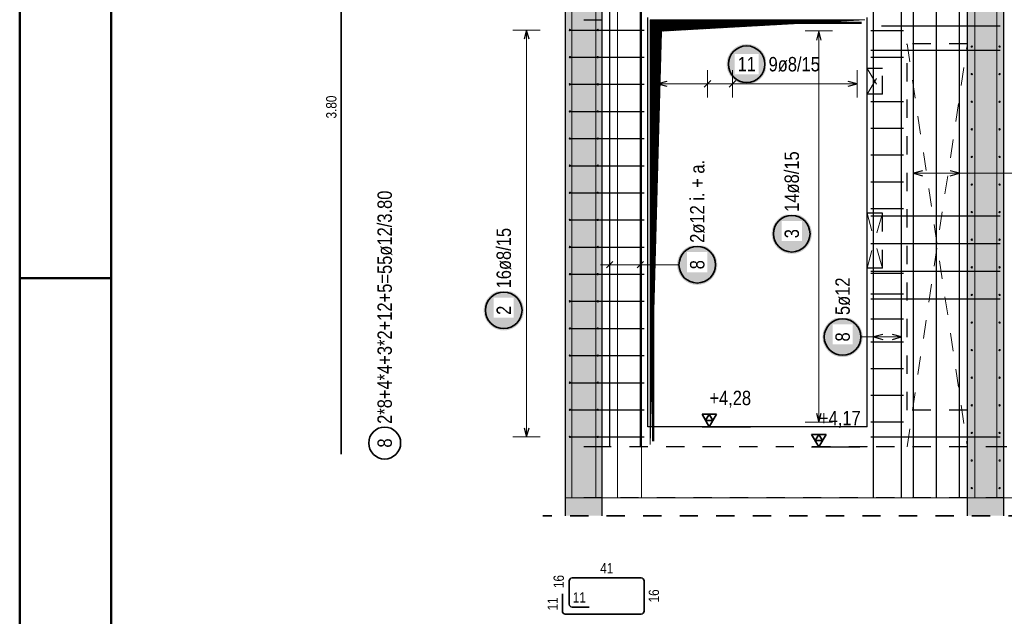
# Model space of a CAD drawing. Header units: millimetres. Extents: x -9.8 to 33.5, y 0 to 31.
# Tile 5 of 26: x 0 to 5.4, y 5.6 to 8.8. Entities that reach past the tile are written whole.
import ezdxf

# ---------------------------------------------------------------- set-up
doc = ezdxf.new("R2010")
doc.units = ezdxf.units.MM
doc.linetypes.add('HIDDEN', pattern=[0.375, 0.25, -0.125])
doc.layers.add('nplo', color=7, linetype='Continuous', lineweight=20)
doc.styles.add('Arial Narrow', font='ARIALN.TTF')
doc.linetypes.add('STRAKON_Linetype_13', pattern='A,15,[130,ltypeshp.shx,S=1.875,R=-30,X=0,Y=0],-1.875,[130,ltypeshp.shx,S=1.875,R=-30,X=0,Y=0]', length=16.875)

msp = doc.modelspace()

# ---------------------------------------------------------------- hatches: boundary and pattern name
at = {"lineweight": 13, "true_color": 0xd7ffd7}
for points in [[(2.9883, 6.5028), (3.1883, 6.5028), (3.1883, 10.1028), (2.9883, 10.1028)], [(5.1883, 6.5028), (5.3883, 6.5028), (5.3883, 10.1028), (5.1883, 10.1028)], [(2.9883, 6.1257), (3.1883, 6.1257), (3.1883, 6.5028), (2.9883, 6.5028)], [(5.1883, 6.1257), (5.3883, 6.1257), (5.3883, 6.5028), (5.1883, 6.5028)]]:
    msp.add_hatch(color=254, dxfattribs=at).paths.add_polyline_path(points)
at = {"lineweight": 13}
h = msp.add_hatch(dxfattribs=at)
h.set_pattern_fill('Mau', color=6, scale=0.01, angle=45, style=0, pattern_type=2)
h.set_pattern_definition([(45, (0, 0), (-0.0018384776, 0.0018384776), [])])
h.paths.add_polyline_path([(3.4512, 6.5153), (3.5137, 8.7778), (4.6262, 8.8403), (3.4512, 8.8403)])
at = {"lineweight": 25, "true_color": 0xffffff}
for points in [[(4.0898, 8.5969), (4.0897, 8.6008), (4.0895, 8.6046), (4.0892, 8.6084), (4.0887, 8.6122), (4.0881, 8.616), (4.0874, 8.6198), (4.0865, 8.6236), (4.0855, 8.6273), (4.0844, 8.6309), (4.0831, 8.6346), (4.0817, 8.6381), (4.0802, 8.6417), (4.0786, 8.6452), (4.0769, 8.6486), (4.075, 8.6519), (4.073, 8.6552), (4.071, 8.6585), (4.0687, 8.6616), (4.0664, 8.6647), (4.064, 8.6676), (4.0615, 8.6705), (4.0589, 8.6734), (4.0562, 8.6761), (4.0534, 8.6787), (4.0505, 8.6812), (4.0475, 8.6836), (4.0444, 8.6859), (4.0413, 8.6881), (4.038, 8.6902), (4.0348, 8.6922), (4.0314, 8.6941), (4.028, 8.6958), (4.0245, 8.6974), (4.021, 8.6989), (4.0174, 8.7003), (4.0137, 8.7016), (4.0101, 8.7027), (4.0064, 8.7037), (4.0026, 8.7045), (3.9989, 8.7053), (3.9951, 8.7059), (3.9913, 8.7063), (3.9874, 8.7067), (3.9836, 8.7069), (3.9798, 8.7069), (3.9759, 8.7069), (3.9721, 8.7067), (3.9683, 8.7063), (3.9644, 8.7059), (3.9607, 8.7053), (3.9569, 8.7045), (3.9531, 8.7037), (3.9494, 8.7027), (3.9458, 8.7016), (3.9421, 8.7003), (3.9386, 8.6989), (3.935, 8.6974), (3.9315, 8.6958), (3.9281, 8.6941), (3.9248, 8.6922), (3.9215, 8.6902), (3.9182, 8.6881), (3.9151, 8.6859), (3.912, 8.6836), (3.9091, 8.6812), (3.9062, 8.6787), (3.9033, 8.6761), (3.9006, 8.6734), (3.898, 8.6705), (3.8955, 8.6676), (3.8931, 8.6647), (3.8908, 8.6616), (3.8886, 8.6585), (3.8865, 8.6552), (3.8845, 8.6519), (3.8826, 8.6486), (3.8809, 8.6452), (3.8793, 8.6417), (3.8778, 8.6381), (3.8764, 8.6346), (3.8751, 8.6309), (3.874, 8.6273), (3.873, 8.6236), (3.8722, 8.6198), (3.8714, 8.616), (3.8708, 8.6122), (3.8704, 8.6084), (3.87, 8.6046), (3.8698, 8.6008), (3.8698, 8.5969), (3.8698, 8.5931), (3.87, 8.5893), (3.8704, 8.5854), (3.8708, 8.5816), (3.8714, 8.5778), (3.8722, 8.5741), (3.873, 8.5703), (3.874, 8.5666), (3.8751, 8.5629), (3.8764, 8.5593), (3.8778, 8.5557), (3.8793, 8.5522), (3.8809, 8.5487), (3.8826, 8.5453), (3.8845, 8.5419), (3.8865, 8.5386), (3.8886, 8.5354), (3.8908, 8.5323), (3.8931, 8.5292), (3.8955, 8.5262), (3.898, 8.5233), (3.9006, 8.5205), (3.9033, 8.5178), (3.9062, 8.5152), (3.9091, 8.5127), (3.912, 8.5103), (3.9151, 8.5079), (3.9182, 8.5057), (3.9215, 8.5037), (3.9248, 8.5017), (3.9281, 8.4998), (3.9315, 8.4981), (3.935, 8.4964), (3.9386, 8.4949), (3.9421, 8.4936), (3.9458, 8.4923), (3.9494, 8.4912), (3.9531, 8.4902), (3.9569, 8.4893), (3.9607, 8.4886), (3.9644, 8.488), (3.9683, 8.4875), (3.9721, 8.4872), (3.9759, 8.487), (3.9798, 8.4869), (3.9836, 8.487), (3.9874, 8.4872), (3.9913, 8.4875), (3.9951, 8.488), (3.9989, 8.4886), (4.0026, 8.4893), (4.0064, 8.4902), (4.0101, 8.4912), (4.0137, 8.4923), (4.0174, 8.4936), (4.021, 8.4949), (4.0245, 8.4964), (4.028, 8.4981), (4.0314, 8.4998), (4.0348, 8.5017), (4.038, 8.5037), (4.0413, 8.5057), (4.0444, 8.5079), (4.0475, 8.5103), (4.0505, 8.5127), (4.0534, 8.5152), (4.0562, 8.5178), (4.0589, 8.5205), (4.0615, 8.5233), (4.064, 8.5262), (4.0664, 8.5292), (4.0687, 8.5323), (4.071, 8.5354), (4.073, 8.5386), (4.075, 8.5419), (4.0769, 8.5453), (4.0786, 8.5487), (4.0802, 8.5522), (4.0817, 8.5557), (4.0831, 8.5593), (4.0844, 8.5629), (4.0855, 8.5666), (4.0865, 8.5703), (4.0874, 8.5741), (4.0881, 8.5778), (4.0887, 8.5816), (4.0892, 8.5854), (4.0895, 8.5893)], [(4.3367, 7.6689), (4.3366, 7.6727), (4.3364, 7.6766), (4.3361, 7.6804), (4.3356, 7.6842), (4.335, 7.688), (4.3343, 7.6918), (4.3334, 7.6955), (4.3324, 7.6992), (4.3313, 7.7029), (4.3301, 7.7065), (4.3287, 7.7101), (4.3272, 7.7136), (4.3256, 7.7171), (4.3238, 7.7205), (4.322, 7.7239), (4.32, 7.7272), (4.3179, 7.7304), (4.3157, 7.7336), (4.3134, 7.7366), (4.311, 7.7396), (4.3085, 7.7425), (4.3058, 7.7453), (4.3031, 7.748), (4.3003, 7.7506), (4.2974, 7.7532), (4.2944, 7.7556), (4.2914, 7.7579), (4.2882, 7.7601), (4.285, 7.7622), (4.2817, 7.7642), (4.2784, 7.766), (4.2749, 7.7678), (4.2715, 7.7694), (4.2679, 7.7709), (4.2643, 7.7723), (4.2607, 7.7735), (4.257, 7.7746), (4.2533, 7.7756), (4.2496, 7.7765), (4.2458, 7.7772), (4.242, 7.7778), (4.2382, 7.7783), (4.2344, 7.7786), (4.2305, 7.7788), (4.2267, 7.7789), (4.2229, 7.7788), (4.219, 7.7786), (4.2152, 7.7783), (4.2114, 7.7778), (4.2076, 7.7772), (4.2038, 7.7765), (4.2001, 7.7756), (4.1964, 7.7746), (4.1927, 7.7735), (4.1891, 7.7723), (4.1855, 7.7709), (4.182, 7.7694), (4.1785, 7.7678), (4.1751, 7.766), (4.1717, 7.7642), (4.1684, 7.7622), (4.1652, 7.7601), (4.1621, 7.7579), (4.159, 7.7556), (4.156, 7.7532), (4.1531, 7.7506), (4.1503, 7.748), (4.1476, 7.7453), (4.145, 7.7425), (4.1424, 7.7396), (4.14, 7.7366), (4.1377, 7.7336), (4.1355, 7.7304), (4.1334, 7.7272), (4.1314, 7.7239), (4.1296, 7.7205), (4.1278, 7.7171), (4.1262, 7.7136), (4.1247, 7.7101), (4.1233, 7.7065), (4.1221, 7.7029), (4.121, 7.6992), (4.12, 7.6955), (4.1191, 7.6918), (4.1184, 7.688), (4.1178, 7.6842), (4.1173, 7.6804), (4.117, 7.6766), (4.1168, 7.6727), (4.1167, 7.6689), (4.1168, 7.6651), (4.117, 7.6612), (4.1173, 7.6574), (4.1178, 7.6536), (4.1184, 7.6498), (4.1191, 7.646), (4.12, 7.6423), (4.121, 7.6386), (4.1221, 7.6349), (4.1233, 7.6313), (4.1247, 7.6277), (4.1262, 7.6242), (4.1278, 7.6207), (4.1296, 7.6173), (4.1314, 7.6139), (4.1334, 7.6106), (4.1355, 7.6074), (4.1377, 7.6042), (4.14, 7.6012), (4.1424, 7.5982), (4.145, 7.5953), (4.1476, 7.5925), (4.1503, 7.5898), (4.1531, 7.5872), (4.156, 7.5846), (4.159, 7.5822), (4.1621, 7.5799), (4.1652, 7.5777), (4.1684, 7.5756), (4.1717, 7.5736), (4.1751, 7.5718), (4.1785, 7.57), (4.182, 7.5684), (4.1855, 7.5669), (4.1891, 7.5655), (4.1927, 7.5643), (4.1964, 7.5632), (4.2001, 7.5622), (4.2038, 7.5613), (4.2076, 7.5606), (4.2114, 7.56), (4.2152, 7.5595), (4.219, 7.5592), (4.2229, 7.559), (4.2267, 7.5589), (4.2305, 7.559), (4.2344, 7.5592), (4.2382, 7.5595), (4.242, 7.56), (4.2458, 7.5606), (4.2496, 7.5613), (4.2533, 7.5622), (4.257, 7.5632), (4.2607, 7.5643), (4.2643, 7.5655), (4.2679, 7.5669), (4.2715, 7.5684), (4.2749, 7.57), (4.2784, 7.5718), (4.2817, 7.5736), (4.285, 7.5756), (4.2882, 7.5777), (4.2914, 7.5799), (4.2944, 7.5822), (4.2974, 7.5846), (4.3003, 7.5872), (4.3031, 7.5898), (4.3058, 7.5925), (4.3085, 7.5953), (4.311, 7.5982), (4.3134, 7.6012), (4.3157, 7.6042), (4.3179, 7.6074), (4.32, 7.6106), (4.322, 7.6139), (4.3238, 7.6173), (4.3256, 7.6207), (4.3272, 7.6242), (4.3287, 7.6277), (4.3301, 7.6313), (4.3313, 7.6349), (4.3324, 7.6386), (4.3334, 7.6423), (4.3343, 7.646), (4.335, 7.6498), (4.3356, 7.6536), (4.3361, 7.6574), (4.3364, 7.6612)], [(3.8192, 7.4991), (3.8191, 7.5029), (3.8189, 7.5068), (3.8186, 7.5106), (3.8181, 7.5144), (3.8175, 7.5182), (3.8168, 7.522), (3.8159, 7.5257), (3.8149, 7.5294), (3.8138, 7.5331), (3.8126, 7.5367), (3.8112, 7.5403), (3.8097, 7.5438), (3.8081, 7.5473), (3.8063, 7.5507), (3.8045, 7.5541), (3.8025, 7.5574), (3.8004, 7.5606), (3.7982, 7.5638), (3.7959, 7.5668), (3.7935, 7.5698), (3.791, 7.5727), (3.7883, 7.5755), (3.7856, 7.5782), (3.7828, 7.5808), (3.7799, 7.5834), (3.7769, 7.5858), (3.7739, 7.5881), (3.7707, 7.5903), (3.7675, 7.5924), (3.7642, 7.5944), (3.7609, 7.5962), (3.7574, 7.598), (3.754, 7.5996), (3.7504, 7.6011), (3.7468, 7.6025), (3.7432, 7.6037), (3.7395, 7.6048), (3.7358, 7.6058), (3.7321, 7.6067), (3.7283, 7.6074), (3.7245, 7.608), (3.7207, 7.6085), (3.7169, 7.6088), (3.713, 7.609), (3.7092, 7.6091), (3.7054, 7.609), (3.7015, 7.6088), (3.6977, 7.6085), (3.6939, 7.608), (3.6901, 7.6074), (3.6863, 7.6067), (3.6826, 7.6058), (3.6789, 7.6048), (3.6752, 7.6037), (3.6716, 7.6025), (3.668, 7.6011), (3.6645, 7.5996), (3.661, 7.598), (3.6576, 7.5962), (3.6542, 7.5944), (3.6509, 7.5924), (3.6477, 7.5903), (3.6446, 7.5881), (3.6415, 7.5858), (3.6385, 7.5834), (3.6356, 7.5808), (3.6328, 7.5782), (3.6301, 7.5755), (3.6275, 7.5727), (3.6249, 7.5698), (3.6225, 7.5668), (3.6202, 7.5638), (3.618, 7.5606), (3.6159, 7.5574), (3.6139, 7.5541), (3.6121, 7.5507), (3.6103, 7.5473), (3.6087, 7.5438), (3.6072, 7.5403), (3.6058, 7.5367), (3.6046, 7.5331), (3.6035, 7.5294), (3.6025, 7.5257), (3.6016, 7.522), (3.6009, 7.5182), (3.6003, 7.5144), (3.5998, 7.5106), (3.5995, 7.5068), (3.5993, 7.5029), (3.5992, 7.4991), (3.5993, 7.4953), (3.5995, 7.4914), (3.5998, 7.4876), (3.6003, 7.4838), (3.6009, 7.48), (3.6016, 7.4762), (3.6025, 7.4725), (3.6035, 7.4688), (3.6046, 7.4651), (3.6058, 7.4615), (3.6072, 7.4579), (3.6087, 7.4544), (3.6103, 7.4509), (3.6121, 7.4475), (3.6139, 7.4441), (3.6159, 7.4408), (3.618, 7.4376), (3.6202, 7.4344), (3.6225, 7.4314), (3.6249, 7.4284), (3.6275, 7.4255), (3.6301, 7.4227), (3.6328, 7.42), (3.6356, 7.4174), (3.6385, 7.4148), (3.6415, 7.4124), (3.6446, 7.4101), (3.6477, 7.4079), (3.6509, 7.4058), (3.6542, 7.4038), (3.6576, 7.402), (3.661, 7.4002), (3.6645, 7.3986), (3.668, 7.3971), (3.6716, 7.3957), (3.6752, 7.3945), (3.6789, 7.3934), (3.6826, 7.3924), (3.6863, 7.3915), (3.6901, 7.3908), (3.6939, 7.3902), (3.6977, 7.3897), (3.7015, 7.3894), (3.7054, 7.3892), (3.7092, 7.3891), (3.713, 7.3892), (3.7169, 7.3894), (3.7207, 7.3897), (3.7245, 7.3902), (3.7283, 7.3908), (3.7321, 7.3915), (3.7358, 7.3924), (3.7395, 7.3934), (3.7432, 7.3945), (3.7468, 7.3957), (3.7504, 7.3971), (3.754, 7.3986), (3.7574, 7.4002), (3.7609, 7.402), (3.7642, 7.4038), (3.7675, 7.4058), (3.7707, 7.4079), (3.7739, 7.4101), (3.7769, 7.4124), (3.7799, 7.4148), (3.7828, 7.4174), (3.7856, 7.42), (3.7883, 7.4227), (3.791, 7.4255), (3.7935, 7.4284), (3.7959, 7.4314), (3.7982, 7.4344), (3.8004, 7.4376), (3.8025, 7.4408), (3.8045, 7.4441), (3.8063, 7.4475), (3.8081, 7.4509), (3.8097, 7.4544), (3.8112, 7.4579), (3.8126, 7.4615), (3.8138, 7.4651), (3.8149, 7.4688), (3.8159, 7.4725), (3.8168, 7.4762), (3.8175, 7.48), (3.8181, 7.4838), (3.8186, 7.4876), (3.8189, 7.4914)], [(2.76, 7.2497), (2.7599, 7.2535), (2.7597, 7.2573), (2.7594, 7.2612), (2.7589, 7.265), (2.7583, 7.2688), (2.7576, 7.2725), (2.7567, 7.2763), (2.7557, 7.28), (2.7546, 7.2837), (2.7534, 7.2873), (2.752, 7.2909), (2.7505, 7.2944), (2.7489, 7.2979), (2.7471, 7.3013), (2.7453, 7.3047), (2.7433, 7.308), (2.7412, 7.3112), (2.739, 7.3143), (2.7367, 7.3174), (2.7343, 7.3204), (2.7317, 7.3233), (2.7291, 7.3261), (2.7264, 7.3288), (2.7236, 7.3314), (2.7207, 7.3339), (2.7177, 7.3363), (2.7147, 7.3387), (2.7115, 7.3409), (2.7083, 7.343), (2.705, 7.3449), (2.7016, 7.3468), (2.6982, 7.3485), (2.6947, 7.3502), (2.6912, 7.3517), (2.6876, 7.353), (2.684, 7.3543), (2.6803, 7.3554), (2.6766, 7.3564), (2.6729, 7.3573), (2.6691, 7.358), (2.6653, 7.3586), (2.6615, 7.3591), (2.6577, 7.3594), (2.6538, 7.3596), (2.65, 7.3597), (2.6462, 7.3596), (2.6423, 7.3594), (2.6385, 7.3591), (2.6347, 7.3586), (2.6309, 7.358), (2.6271, 7.3573), (2.6234, 7.3564), (2.6197, 7.3554), (2.616, 7.3543), (2.6124, 7.353), (2.6088, 7.3517), (2.6053, 7.3502), (2.6018, 7.3485), (2.5984, 7.3468), (2.595, 7.3449), (2.5917, 7.343), (2.5885, 7.3409), (2.5853, 7.3387), (2.5823, 7.3363), (2.5793, 7.3339), (2.5764, 7.3314), (2.5736, 7.3288), (2.5709, 7.3261), (2.5683, 7.3233), (2.5657, 7.3204), (2.5633, 7.3174), (2.561, 7.3143), (2.5588, 7.3112), (2.5567, 7.308), (2.5547, 7.3047), (2.5529, 7.3013), (2.5511, 7.2979), (2.5495, 7.2944), (2.548, 7.2909), (2.5466, 7.2873), (2.5454, 7.2837), (2.5443, 7.28), (2.5433, 7.2763), (2.5424, 7.2725), (2.5417, 7.2688), (2.5411, 7.265), (2.5406, 7.2612), (2.5403, 7.2573), (2.5401, 7.2535), (2.54, 7.2497), (2.5401, 7.2458), (2.5403, 7.242), (2.5406, 7.2382), (2.5411, 7.2344), (2.5417, 7.2306), (2.5424, 7.2268), (2.5433, 7.2231), (2.5443, 7.2193), (2.5454, 7.2157), (2.5466, 7.212), (2.548, 7.2085), (2.5495, 7.2049), (2.5511, 7.2014), (2.5529, 7.198), (2.5547, 7.1947), (2.5567, 7.1914), (2.5588, 7.1882), (2.561, 7.185), (2.5633, 7.1819), (2.5657, 7.179), (2.5683, 7.1761), (2.5709, 7.1733), (2.5736, 7.1705), (2.5764, 7.1679), (2.5793, 7.1654), (2.5823, 7.163), (2.5853, 7.1607), (2.5885, 7.1585), (2.5917, 7.1564), (2.595, 7.1544), (2.5984, 7.1525), (2.6018, 7.1508), (2.6053, 7.1492), (2.6088, 7.1477), (2.6124, 7.1463), (2.616, 7.145), (2.6197, 7.1439), (2.6234, 7.1429), (2.6271, 7.1421), (2.6309, 7.1413), (2.6347, 7.1407), (2.6385, 7.1403), (2.6423, 7.1399), (2.6462, 7.1397), (2.65, 7.1397), (2.6538, 7.1397), (2.6577, 7.1399), (2.6615, 7.1403), (2.6653, 7.1407), (2.6691, 7.1413), (2.6729, 7.1421), (2.6766, 7.1429), (2.6803, 7.1439), (2.684, 7.145), (2.6876, 7.1463), (2.6912, 7.1477), (2.6947, 7.1492), (2.6982, 7.1508), (2.7016, 7.1525), (2.705, 7.1544), (2.7083, 7.1564), (2.7115, 7.1585), (2.7147, 7.1607), (2.7177, 7.163), (2.7207, 7.1654), (2.7236, 7.1679), (2.7264, 7.1705), (2.7291, 7.1733), (2.7317, 7.1761), (2.7343, 7.179), (2.7367, 7.1819), (2.739, 7.185), (2.7412, 7.1882), (2.7433, 7.1914), (2.7453, 7.1947), (2.7471, 7.198), (2.7489, 7.2014), (2.7505, 7.2049), (2.752, 7.2085), (2.7534, 7.212), (2.7546, 7.2157), (2.7557, 7.2193), (2.7567, 7.2231), (2.7576, 7.2268), (2.7583, 7.2306), (2.7589, 7.2344), (2.7594, 7.2382), (2.7597, 7.242)], [(4.6148, 7.1038), (4.6148, 7.1076), (4.6146, 7.1115), (4.6142, 7.1153), (4.6138, 7.1191), (4.6132, 7.1229), (4.6124, 7.1267), (4.6116, 7.1304), (4.6106, 7.1341), (4.6094, 7.1378), (4.6082, 7.1414), (4.6068, 7.145), (4.6053, 7.1485), (4.6037, 7.152), (4.602, 7.1554), (4.6001, 7.1588), (4.5981, 7.1621), (4.596, 7.1653), (4.5938, 7.1684), (4.5915, 7.1715), (4.5891, 7.1745), (4.5866, 7.1774), (4.584, 7.1802), (4.5812, 7.1829), (4.5784, 7.1855), (4.5755, 7.188), (4.5726, 7.1905), (4.5695, 7.1928), (4.5663, 7.195), (4.5631, 7.1971), (4.5598, 7.199), (4.5565, 7.2009), (4.5531, 7.2026), (4.5496, 7.2043), (4.546, 7.2058), (4.5425, 7.2071), (4.5388, 7.2084), (4.5352, 7.2095), (4.5314, 7.2105), (4.5277, 7.2114), (4.5239, 7.2121), (4.5201, 7.2127), (4.5163, 7.2132), (4.5125, 7.2135), (4.5087, 7.2137), (4.5048, 7.2138), (4.501, 7.2137), (4.4972, 7.2135), (4.4933, 7.2132), (4.4895, 7.2127), (4.4857, 7.2121), (4.482, 7.2114), (4.4782, 7.2105), (4.4745, 7.2095), (4.4708, 7.2084), (4.4672, 7.2071), (4.4636, 7.2058), (4.4601, 7.2043), (4.4566, 7.2026), (4.4532, 7.2009), (4.4498, 7.199), (4.4465, 7.1971), (4.4433, 7.195), (4.4402, 7.1928), (4.4371, 7.1905), (4.4341, 7.188), (4.4312, 7.1855), (4.4284, 7.1829), (4.4257, 7.1802), (4.4231, 7.1774), (4.4206, 7.1745), (4.4182, 7.1715), (4.4158, 7.1684), (4.4136, 7.1653), (4.4115, 7.1621), (4.4096, 7.1588), (4.4077, 7.1554), (4.406, 7.152), (4.4043, 7.1485), (4.4028, 7.145), (4.4015, 7.1414), (4.4002, 7.1378), (4.3991, 7.1341), (4.3981, 7.1304), (4.3972, 7.1267), (4.3965, 7.1229), (4.3959, 7.1191), (4.3954, 7.1153), (4.3951, 7.1115), (4.3949, 7.1076), (4.3948, 7.1038), (4.3949, 7.0999), (4.3951, 7.0961), (4.3954, 7.0923), (4.3959, 7.0885), (4.3965, 7.0847), (4.3972, 7.0809), (4.3981, 7.0772), (4.3991, 7.0735), (4.4002, 7.0698), (4.4015, 7.0662), (4.4028, 7.0626), (4.4043, 7.059), (4.406, 7.0556), (4.4077, 7.0521), (4.4096, 7.0488), (4.4115, 7.0455), (4.4136, 7.0423), (4.4158, 7.0391), (4.4182, 7.0361), (4.4206, 7.0331), (4.4231, 7.0302), (4.4257, 7.0274), (4.4284, 7.0247), (4.4312, 7.022), (4.4341, 7.0195), (4.4371, 7.0171), (4.4402, 7.0148), (4.4433, 7.0126), (4.4465, 7.0105), (4.4498, 7.0085), (4.4532, 7.0067), (4.4566, 7.0049), (4.4601, 7.0033), (4.4636, 7.0018), (4.4672, 7.0004), (4.4708, 6.9992), (4.4745, 6.998), (4.4782, 6.997), (4.482, 6.9962), (4.4857, 6.9955), (4.4895, 6.9949), (4.4933, 6.9944), (4.4972, 6.994), (4.501, 6.9938), (4.5048, 6.9938), (4.5087, 6.9938), (4.5125, 6.994), (4.5163, 6.9944), (4.5201, 6.9949), (4.5239, 6.9955), (4.5277, 6.9962), (4.5314, 6.997), (4.5352, 6.998), (4.5388, 6.9992), (4.5425, 7.0004), (4.546, 7.0018), (4.5496, 7.0033), (4.5531, 7.0049), (4.5565, 7.0067), (4.5598, 7.0085), (4.5631, 7.0105), (4.5663, 7.0126), (4.5695, 7.0148), (4.5726, 7.0171), (4.5755, 7.0195), (4.5784, 7.022), (4.5812, 7.0247), (4.584, 7.0274), (4.5866, 7.0302), (4.5891, 7.0331), (4.5915, 7.0361), (4.5938, 7.0391), (4.596, 7.0423), (4.5981, 7.0455), (4.6001, 7.0488), (4.602, 7.0521), (4.6037, 7.0556), (4.6053, 7.059), (4.6068, 7.0626), (4.6082, 7.0662), (4.6094, 7.0698), (4.6106, 7.0735), (4.6116, 7.0772), (4.6124, 7.0809), (4.6132, 7.0847), (4.6138, 7.0885), (4.6142, 7.0923), (4.6146, 7.0961)]]:
    msp.add_hatch(color=7, dxfattribs=at).paths.add_polyline_path(points)

# ---------------------------------------------------------------- linework, layer by layer
at = {"color": 4, "linetype": 'Continuous', "lineweight": 50}
for p, q in [((0, 21.025), (0, 0)), ((0.5, 20.9), (0.5, 0.125)), ((0, 7.425), (0.5, 7.425))]:
    msp.add_line(p, q, dxfattribs=at)
at = {"color": 3, "linetype": 'Continuous', "lineweight": 25}
for p, q in [((3.2293, 10.3028), (3.2293, 6.5028)), ((3.3977, 10.3028), (3.3977, 6.5028)), ((2.9883, 6.5028), (2.9883, 10.1028)), ((3.1883, 6.5028), (3.1883, 10.1028)), ((5.1883, 6.5028), (5.1883, 10.1028)), ((5.3883, 6.5028), (5.3883, 10.1028)), ((4.6747, 6.2228), (4.6747, 10.0228)), ((4.8273, 6.2228), (4.8273, 10.0228)), ((4.8273, 6.2228), (4.8273, 10.0228)), ((4.8927, 6.2228), (4.8927, 10.0228)), ((4.8927, 6.2228), (4.8927, 10.0228)), ((5.0185, 6.2228), (5.0185, 10.0228)), ((5.0185, 6.2228), (5.0185, 10.0228)), ((5.1443, 6.2228), (5.1443, 10.0228)), ((5.1443, 6.2228), (5.1443, 10.0228)), ((3.4387, 6.6128), (3.4387, 8.8528)), ((4.6387, 6.6128), (4.6387, 8.8528)), ((4.7183, 8.8068), (5.3683, 8.8068)), ((2.775, 8.7838), (2.7616, 8.7338)), ((2.7884, 8.7338), (2.775, 8.7838)), ((3.0083, 8.7838), (3.4187, 8.7838)), ((4.375, 8.7788), (4.3616, 8.7288)), ((4.3884, 8.7288), (4.375, 8.7788)), ((4.8383, 8.7788), (4.6587, 8.7788)), ((3.0083, 8.6353), (3.4187, 8.6353)), ((4.6587, 8.6738), (5.3683, 8.6738)), ((4.8383, 8.6326), (4.6587, 8.6326)), ((3.0083, 8.4868), (3.4187, 8.4868)), ((3.5427, 8.5029), (3.4927, 8.4895)), ((3.4927, 8.4895), (3.5427, 8.4761)), ((3.748, 8.4718), (3.7834, 8.5071)), ((3.8845, 8.4718), (3.9199, 8.5071)), ((4.5847, 8.4895), (4.5347, 8.5029)), ((4.5347, 8.4761), (4.5847, 8.4895)), ((4.8383, 8.3904), (4.6587, 8.3904)), ((3.0083, 8.3384), (3.4187, 8.3384)), ((4.8383, 8.2442), (4.6587, 8.2442)), ((3.0083, 8.1899), (3.4187, 8.1899)), ((4.8383, 8.0981), (4.6587, 8.0981)), ((3.0083, 8.0414), (3.4187, 8.0414)), ((4.9427, 8.0134), (4.8927, 8)), ((4.8927, 8), (4.9427, 7.9866)), ((5.1443, 8), (5.0943, 8.0134)), ((5.0943, 7.9866), (5.1443, 8)), ((4.8383, 7.952), (4.6587, 7.952)), ((3.0083, 7.893), (3.4187, 7.893)), ((4.8383, 7.8058), (4.6587, 7.8058)), ((4.6587, 7.7665), (5.3683, 7.7665)), ((3.0083, 7.7445), (3.4187, 7.7445)), ((4.6587, 7.6153), (5.3683, 7.6153)), ((3.0083, 7.596), (3.4187, 7.596)), ((3.2116, 7.4814), (3.247, 7.5168)), ((3.38, 7.4814), (3.4154, 7.5168)), ((3.0083, 7.4476), (3.4187, 7.4476)), ((4.6587, 7.464), (5.3683, 7.464)), ((4.8383, 7.4515), (4.6587, 7.4515)), ((4.8383, 7.3374), (4.6587, 7.3374)), ((3.0083, 7.2991), (3.4187, 7.2991)), ((4.6587, 7.3128), (5.3683, 7.3128)), ((4.8383, 7.2013), (4.6587, 7.2013)), ((3.0083, 7.1506), (3.4187, 7.1506)), ((4.7247, 7.1172), (4.6747, 7.1038)), ((4.7247, 7.1172), (4.6747, 7.1038)), ((4.8273, 7.1038), (4.7773, 7.1172)), ((4.8273, 7.1038), (4.7773, 7.1172)), ((4.8383, 7.0752), (4.6587, 7.0752)), ((4.6747, 7.1038), (4.7247, 7.0904)), ((4.6747, 7.1038), (4.7247, 7.0904)), ((4.7773, 7.0904), (4.8273, 7.1038)), ((4.7773, 7.0904), (4.8273, 7.1038)), ((3.0083, 7.0022), (3.4187, 7.0022)), ((4.8383, 6.929), (4.6587, 6.929)), ((3.0083, 6.8537), (3.4187, 6.8537)), ((4.8383, 6.7829), (4.6587, 6.7829)), ((3.0083, 6.7052), (3.4187, 6.7052)), ((4.3616, 6.6868), (4.375, 6.6368)), ((4.375, 6.6368), (4.3884, 6.6868)), ((4.8383, 6.6368), (4.6587, 6.6368)), ((2.7616, 6.6068), (2.775, 6.5568)), ((2.775, 6.5568), (2.7884, 6.6068)), ((4.6387, 6.6128), (3.4387, 6.6128)), ((3.7356, 6.6128), (4.0002, 6.6128)), ((3.0083, 6.5568), (3.4187, 6.5568)), ((4.6587, 6.5568), (5.3683, 6.5568)), ((2.9883, 6.1257), (2.9883, 6.5028)), ((3.1883, 6.1257), (3.1883, 6.5028)), ((4.3356, 6.5028), (4.6002, 6.5028)), ((5.1883, 6.1257), (5.1883, 6.5028)), ((5.4033, 6.5028), (5.3883, 6.5028)), ((5.3883, 6.1257), (5.3883, 6.5028))]:
    msp.add_line(p, q, dxfattribs=at)
at = {"color": 2, "linetype": 'Continuous', "lineweight": 35}
for p, q in [((1.7591, 6.4616), (1.7591, 10.2616)), ((3.8144, 6.681), (3.7356, 6.681)), ((3.7356, 6.681), (3.775, 6.6128)), ((3.775, 6.681), (3.7553, 6.6469)), ((3.7553, 6.6469), (3.7947, 6.6469)), ((3.775, 6.6128), (3.8144, 6.681)), ((3.7947, 6.6469), (3.775, 6.681)), ((4.4144, 6.571), (4.3356, 6.571)), ((4.3356, 6.571), (4.375, 6.5028)), ((4.375, 6.571), (4.3553, 6.5369)), ((4.3553, 6.5369), (4.3947, 6.5369)), ((4.375, 6.5028), (4.4144, 6.571)), ((4.3947, 6.5369), (4.375, 6.571)), ((3.0083, 5.641), (3.0083, 5.769)), ((3.0243, 5.785), (3.4027, 5.785)), ((3.4187, 5.769), (3.4187, 5.6035)), ((2.9708, 5.6035), (2.9708, 5.6975)), ((3.1183, 5.625), (3.0243, 5.625)), ((3.4027, 5.5875), (2.9868, 5.5875))]:
    msp.add_line(p, q, dxfattribs=at)
at = {"color": 6, "linetype": 'Continuous', "lineweight": 13}
for p, q in [((3.4512, 6.5153), (3.4512, 8.8403)), ((3.4512, 8.8403), (4.6262, 8.8403)), ((3.5137, 8.7778), (4.6262, 8.8403)), ((3.4512, 6.5153), (3.5137, 8.7778))]:
    msp.add_line(p, q, dxfattribs=at)
at = {"color": 3, "linetype": 'HIDDEN', "lineweight": 25, "ltscale": 0.25}
for p, q in [((3.1883, 8.8378), (2.9883, 8.8378)), ((5.1883, 8.7078), (4.8583, 8.7078)), ((4.8583, 6.7028), (4.8583, 8.7078)), ((4.7237, 8.5728), (4.6387, 8.5728)), ((4.7237, 8.4328), (4.7237, 8.5728)), ((4.7237, 8.4328), (4.6387, 8.4328)), ((4.7237, 7.7808), (4.6387, 7.7808)), ((4.7237, 7.4808), (4.7237, 7.7808)), ((4.7237, 7.4808), (4.6387, 7.4808)), ((5.1883, 6.7028), (4.8583, 6.7028)), ((3.1883, 6.5028), (2.9883, 6.5028)), ((3.4387, 6.5028), (3.1883, 6.5028)), ((4.6387, 6.5028), (3.4387, 6.5028)), ((5.1883, 6.5028), (4.6387, 6.5028)), ((5.3883, 6.5028), (5.1883, 6.5028)), ((7.1883, 6.2228), (2.9883, 6.2228))]:
    msp.add_line(p, q, dxfattribs=at)
at = {"color": 5, "linetype": 'Continuous', "lineweight": 18}
for p, q in [((2.85, 8.7838), (2.7, 8.7838)), ((2.775, 8.7838), (2.775, 6.5568)), ((4.45, 8.7788), (4.3, 8.7788)), ((3.4927, 8.5645), (3.4927, 8.4145)), ((3.7657, 8.4145), (3.7657, 8.5645)), ((3.9022, 8.4145), (3.9022, 8.5645)), ((4.5847, 8.4145), (4.5847, 8.5645)), ((4.5847, 8.4895), (3.4927, 8.4895)), ((4.8927, 8.075), (4.8927, 7.925)), ((5.1443, 7.925), (5.1443, 8.075)), ((5.1443, 8), (4.8927, 8)), ((5.4426, 8), (5.1443, 8)), ((3.2293, 7.4241), (3.2293, 7.5741)), ((3.3977, 7.4241), (3.3977, 7.5741)), ((3.4477, 7.4991), (3.1793, 7.4991)), ((3.6092, 7.4991), (3.4477, 7.4991)), ((4.6747, 7.1788), (4.6747, 7.0288)), ((4.6747, 7.1788), (4.6747, 7.0288)), ((4.8273, 7.0288), (4.8273, 7.1788)), ((4.8273, 7.0288), (4.8273, 7.1788)), ((4.6048, 7.1038), (4.6747, 7.1038)), ((4.8273, 7.1038), (4.6747, 7.1038)), ((4.3, 6.6368), (4.45, 6.6368)), ((2.7, 6.5568), (2.85, 6.5568))]:
    msp.add_line(p, q, dxfattribs=at)
at = {"color": 6, "linetype": 'HIDDEN', "lineweight": 13, "ltscale": 0.25}
for p, q in [((4.8583, 6.5028), (5.1883, 8.7078)), ((4.8583, 8.7078), (5.1883, 6.5028)), ((4.6387, 8.4328), (4.7237, 8.5728)), ((4.6387, 8.5728), (4.7237, 8.4328)), ((4.6387, 7.4808), (4.7237, 7.7808)), ((4.6387, 7.7808), (4.7237, 7.4808))]:
    msp.add_line(p, q, dxfattribs=at)
at = {"color": 6, "linetype": 'STRAKON_Linetype_13', "lineweight": 13, "ltscale": 0.01}
msp.add_line((2.9883, 6.2228), (7.3883, 6.2228), dxfattribs=at)
at = {"color": 2, "linetype": 'HIDDEN', "lineweight": 35, "ltscale": 0.25}
msp.add_line((7.5133, 6.1257), (2.8633, 6.1257), dxfattribs=at)
at = {"color": 9, "linetype": 'Continuous', "lineweight": 0}
for centre, radius in [((3.0123, 8.7838), 0.004), ((3.0123, 8.7838), 0.004), ((3.1643, 8.7838), 0.004), ((3.1643, 8.7838), 0.004), ((3.0123, 8.6353), 0.004), ((3.0123, 8.6353), 0.004), ((3.1643, 8.6353), 0.004), ((3.1643, 8.6353), 0.004), ((3.0123, 8.4868), 0.004), ((3.0123, 8.4868), 0.004), ((3.1643, 8.4868), 0.004), ((3.1643, 8.4868), 0.004), ((3.0123, 8.3384), 0.004), ((3.0123, 8.3384), 0.004), ((3.1643, 8.3384), 0.004), ((3.1643, 8.3384), 0.004), ((3.0123, 8.1899), 0.004), ((3.0123, 8.1899), 0.004), ((3.1643, 8.1899), 0.004), ((3.1643, 8.1899), 0.004), ((3.0123, 8.0414), 0.004), ((3.0123, 8.0414), 0.004), ((3.1643, 8.0414), 0.004), ((3.1643, 8.0414), 0.004), ((3.0123, 7.893), 0.004), ((3.0123, 7.893), 0.004), ((3.1643, 7.893), 0.004), ((3.1643, 7.893), 0.004), ((3.0123, 7.7445), 0.004), ((3.0123, 7.7445), 0.004), ((3.1643, 7.7445), 0.004), ((3.1643, 7.7445), 0.004), ((3.0123, 7.596), 0.004), ((3.0123, 7.596), 0.004), ((3.1643, 7.596), 0.004), ((3.1643, 7.596), 0.004), ((3.0123, 7.4476), 0.004), ((3.0123, 7.4476), 0.004), ((3.1643, 7.4476), 0.004), ((3.1643, 7.4476), 0.004), ((3.0123, 7.2991), 0.004), ((3.0123, 7.2991), 0.004), ((3.1643, 7.2991), 0.004), ((3.1643, 7.2991), 0.004), ((3.0123, 7.1506), 0.004), ((3.0123, 7.1506), 0.004), ((3.1643, 7.1506), 0.004), ((3.1643, 7.1506), 0.004), ((3.0123, 7.0022), 0.004), ((3.0123, 7.0022), 0.004), ((3.1643, 7.0022), 0.004), ((3.1643, 7.0022), 0.004), ((3.0123, 6.8537), 0.004), ((3.0123, 6.8537), 0.004), ((3.1643, 6.8537), 0.004), ((3.1643, 6.8537), 0.004), ((3.0123, 6.7052), 0.004), ((3.0123, 6.7052), 0.004), ((3.1643, 6.7052), 0.004), ((3.1643, 6.7052), 0.004), ((3.0123, 6.5568), 0.004), ((3.0123, 6.5568), 0.004), ((3.1643, 6.5568), 0.004), ((3.1643, 6.5568), 0.004), ((4.6387, 6.5028), 0.00111)]:
    msp.add_circle(centre, radius, dxfattribs=at)
at = {"color": 2, "linetype": 'Continuous', "lineweight": 35}
for centre, radius in [((3.9798, 8.5969), 0.1), ((4.2267, 7.6689), 0.1), ((3.7092, 7.4991), 0.1), ((2.65, 7.2497), 0.1), ((4.5048, 7.1038), 0.1), ((1.9981, 6.5233), 0.0875)]:
    msp.add_circle(centre, radius, dxfattribs=at)
for centre, start, end in [((3.0243, 5.769), 90, 180), ((3.4027, 5.769), 0, 90), ((3.0243, 5.641), 180, 270), ((2.9868, 5.6035), 180, 270), ((3.4027, 5.6035), 270, 0)]:
    msp.add_arc(centre, 0.016, start, end, dxfattribs=at)
at = {"layer": 'nplo', "color": 9, "linetype": 'Continuous', "lineweight": 0}
for p, q in [((3.0233, 6.2228), (3.0233, 10.0228)), ((3.0233, 6.2228), (3.0233, 10.0228)), ((3.0233, 6.2228), (3.0233, 10.0228)), ((3.0233, 6.2228), (3.0233, 10.0228)), ((3.1533, 6.2228), (3.1533, 10.0228)), ((3.1533, 6.2228), (3.1533, 10.0228)), ((3.1533, 6.2228), (3.1533, 10.0228)), ((3.1533, 6.2228), (3.1533, 10.0228)), ((3.2733, 6.2228), (3.2733, 10.0228)), ((3.2733, 6.2228), (3.2733, 10.0228)), ((3.4033, 6.2228), (3.4033, 10.0228)), ((3.4033, 6.2228), (3.4033, 10.0228)), ((5.2293, 6.2228), (5.2293, 10.0228)), ((5.2293, 6.2228), (5.2293, 10.0228)), ((5.3493, 6.2228), (5.3493, 10.0228)), ((5.3493, 6.2228), (5.3493, 10.0228))]:
    msp.add_line(p, q, dxfattribs=at)
at = {"layer": 'nplo', "color": 4, "linetype": 'Continuous', "lineweight": 50}
for p in [(4.6087, 8.8228), (3.4687, 6.5328)]:
    msp.add_line(p, (3.4687, 8.8228), dxfattribs=at)
at = {"layer": 'nplo', "color": 9, "linetype": 'Continuous', "lineweight": 0}
for centre in [(5.2123, 8.6935), (5.2123, 8.6935), (5.3643, 8.6935), (5.3643, 8.6935), (5.2123, 8.5425), (5.2123, 8.5425), (5.3643, 8.5425), (5.3643, 8.5425), (5.2123, 8.3914), (5.2123, 8.3914), (5.3643, 8.3914), (5.3643, 8.3914), (5.2123, 8.2404), (5.2123, 8.2404), (5.3643, 8.2404), (5.3643, 8.2404), (5.2123, 8.0893), (5.2123, 8.0893), (5.3643, 8.0893), (5.3643, 8.0893), (5.2123, 7.9383), (5.2123, 7.9383), (5.3643, 7.9383), (5.3643, 7.9383), (5.2123, 7.7872), (5.2123, 7.7872), (5.3643, 7.7872), (5.3643, 7.7872), (5.2123, 7.6362), (5.2123, 7.6362), (5.3643, 7.6362), (5.3643, 7.6362), (5.2123, 7.4851), (5.2123, 7.4851), (5.3643, 7.4851), (5.3643, 7.4851), (5.2123, 7.3341), (5.2123, 7.3341), (5.3643, 7.3341), (5.3643, 7.3341), (5.2123, 7.183), (5.2123, 7.183), (5.3643, 7.183), (5.3643, 7.183), (5.2123, 7.032), (5.2123, 7.032), (5.3643, 7.032), (5.3643, 7.032), (5.2123, 6.881), (5.2123, 6.881), (5.3643, 6.881), (5.3643, 6.881), (5.2123, 6.7299), (5.2123, 6.7299), (5.3643, 6.7299), (5.3643, 6.7299), (5.2123, 6.5789), (5.2123, 6.5789), (5.3643, 6.5789), (5.3643, 6.5789), (5.2123, 6.4278), (5.2123, 6.4278), (5.3643, 6.4278), (5.3643, 6.4278), (5.2123, 6.2768), (5.2123, 6.2768), (5.3643, 6.2768), (5.3643, 6.2768)]:
    msp.add_circle(centre, 0.004, dxfattribs=at)

# ---------------------------------------------------------------- texts
at = {"color": 3, "lineweight": 25, "char_height": 0.05625, "attachment_point": 1, "rotation": 90, "line_spacing_factor": 0.9, "style": 'Arial Narrow'}
for s, insert in [('3.80', (1.6778, 8.2997)), ('16', (2.9226, 5.7293)), ('16', (3.4437, 5.6509)), ('11', (2.8895, 5.6071))]:
    msp.add_mtext(s, dxfattribs=dict(at, insert=insert))
at = {"color": 2, "lineweight": 35, "attachment_point": 1, "rotation": 90, "line_spacing_factor": 0.9, "style": 'Arial Narrow'}
for s, insert, char_height in [('2*8+4*4+3*2+12+5=55ø12/3.80', (1.9587, 6.6283), 0.07875), ('8', (1.9587, 6.4984), 0.0788)]:
    msp.add_mtext(s, dxfattribs=dict(at, insert=insert, char_height=char_height))
at = {"color": 2, "lineweight": 35, "char_height": 0.07875, "attachment_point": 1, "line_spacing_factor": 0.9, "style": 'Arial Narrow'}
for s, insert in [(' +4,28', (3.7506, 6.8096)), (' +4,17', (4.3506, 6.6996))]:
    msp.add_mtext(s, dxfattribs=dict(at, insert=insert))
at = {"color": 3, "lineweight": 25, "char_height": 0.05625, "attachment_point": 1, "line_spacing_factor": 0.9, "style": 'Arial Narrow'}
for s, insert in [('41', (3.1781, 5.8663)), ('11', (3.0278, 5.7063))]:
    msp.add_mtext(s, dxfattribs=dict(at, insert=insert))

# ---------------------------------------------------------------- next in the draw order: texts
at = {"color": 2, "lineweight": 35, "char_height": 0.07875, "attachment_point": 1, "line_spacing_factor": 0.9, "style": 'Arial Narrow', "bg_fill": 3, "box_fill_scale": 1.2, "bg_fill_color": 256, "bg_fill_true_color": 13158600, "bg_fill_transparency": 0}
for s, insert in [('11', (3.9301, 8.6363)), ('9ø8/15', (4.0998, 8.6363))]:
    msp.add_mtext(s, dxfattribs=dict(at, insert=insert))
at = {"color": 2, "lineweight": 35, "attachment_point": 1, "rotation": 90, "line_spacing_factor": 0.9, "style": 'Arial Narrow', "bg_fill": 3, "box_fill_scale": 1.2, "bg_fill_color": 256, "bg_fill_true_color": 13158600, "bg_fill_transparency": 0}
for s, insert, char_height in [('14ø8/15', (4.1873, 7.7889), 0.07875), ('2ø12 i. + a.', (3.6698, 7.6191), 0.07875), ('16ø8/15', (2.6106, 7.3697), 0.07875), ('3', (4.1873, 7.6441), 0.0788), ('8', (3.6698, 7.4743), 0.0788), ('5ø12', (4.4655, 7.2238), 0.07875), ('2', (2.6106, 7.2249), 0.0788), ('8', (4.4655, 7.079), 0.0788)]:
    msp.add_mtext(s, dxfattribs=dict(at, insert=insert, char_height=char_height))

# ---------------------------------------------------------------- next in the draw order: linework, layer by layer
at = {"color": 5, "linetype": 'Continuous', "lineweight": 18}
msp.add_line((4.375, 6.6368), (4.375, 8.7788), dxfattribs=at)

doc.saveas('drawing.dxf')
